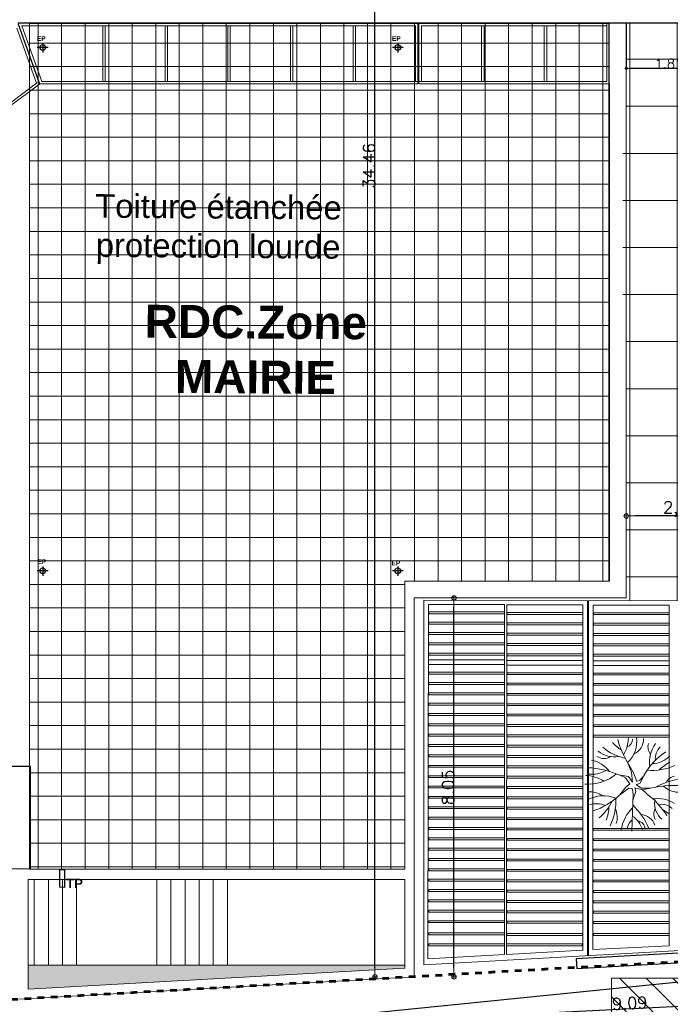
# Model space of a CAD drawing. Extents: x -155768 to 32626, y 53734 to 472609.
# Tile 14 of 33: x -92268 to -78440, y 115894 to 136812. Entities that reach past the tile are written whole.
import ezdxf

# ---------------------------------------------------------------- set-up
doc = ezdxf.new("R2010")
doc.units = 0
doc.header["$MEASUREMENT"] = 0
doc.linetypes.add('Traits', pattern=[282.222223, 141.111112, -141.111112])
for name, color, linetype in [('Bâti Existant', 7, 'Continuous'), ('Cotat 1_200', 7, 'Continuous'), ('Escalier', 7, 'Continuous'), ('Lignes2D', 7, 'Continuous'), ('Limites', 7, 'Continuous'), ('Mobiliers', 7, 'Continuous'), ('Murs Périphériques', 7, 'Continuous'), ('Sols Exter', 7, 'Continuous'), ('Texte 2D', 7, 'Continuous'), ('Toiture Terrasse', 253, 'Continuous')]:
    doc.layers.add(name, color=color, linetype=linetype)
doc.styles.get("Standard").update_dxf_attribs({"font": 'txt', "bigfont": 'BIGFONT.SHX'})
doc.styles.add('STYLE_GENERE_4', font='arialbd.ttf')
doc.dimstyles.new('STYLE_GENERE__2', dxfattribs={"dimtxt": 250, "dimasz": 190, "dimexe": 0.18, "dimexo": 0, "dimgap": 0.09, "dimtad": 1, "dimlfac": 0.001, "dimzin": 0, "dimdsep": 46, "dimtxsty": 'Standard', "dimblk": 'ARROWHEAD_7', "dimcen": 0.09, "dimclrd": 256, "dimclre": 256, "dimclrt": 256, "dimadec": 0, "dimazin": 0, "dimtfac": 1, "dimtmove": 0, "dimatfit": 3, "dimfxl": 1, "dimfxlon": 1, "dimtolj": 1, "dimtzin": 0, "dimlwe": -1, "dimarcsym": 0})
doc.dimstyles.new('STYLE_GENERE__5', dxfattribs={"dimtxt": 200, "dimasz": 95, "dimexe": 0.18, "dimexo": 0, "dimgap": 0.09, "dimtad": 1, "dimlfac": 0.001, "dimzin": 0, "dimdsep": 46, "dimtxsty": 'Standard', "dimblk": 'ARROWHEAD_7', "dimblk1": 'ARROWHEAD_7', "dimblk2": 'ARROWHEAD_7', "dimcen": 0.09, "dimclrd": 59, "dimclre": 59, "dimclrt": 59, "dimadec": 0, "dimazin": 0, "dimtfac": 1, "dimtdec": 4, "dimtmove": 0, "dimatfit": 3, "dimfxl": 1, "dimtolj": 1, "dimtzin": 0, "dimarcsym": 0})

# ---------------------------------------------------------------- blocks, each defined once
blk = doc.blocks.new('Arbre 1 plan 12_2', base_point=(-22621, 257556))
at = {"layer": 'Murs Périphériques', "color": 59, "linetype": 'Continuous', "lineweight": 20}
for p, q in [((-22889, 257949), (-22742, 257782)), ((-22742, 257782), (-22709, 257955)), ((-22704, 257751), (-22709, 257955)), ((-22742, 257782), (-22696, 257617)), ((-22631, 257648), (-22704, 257751)), ((-22604, 257728), (-22631, 257648)), ((-22604, 257728), (-22417, 257827)), ((-22562, 257662), (-22534, 257727)), ((-22427, 257822), (-22534, 257727)), ((-23618, 257556), (-22829, 257582)), ((-22959, 257578), (-22777, 257643)), ((-22829, 257582), (-22716, 257565)), ((-22777, 257643), (-22696, 257617)), ((-22716, 257565), (-22708, 257495)), ((-22682, 257426), (-22612, 257512)), ((-22612, 257512), (-22483, 257422)), ((-22461, 257488), (-22577, 257573)), ((-22577, 257573), (-22364, 257546)), ((-22380, 257594), (-22562, 257662)), ((-22157, 257466), (-22380, 257594)), ((-22364, 257546), (-22157, 257466)), ((-22708, 257495), (-22853, 257294)), ((-22682, 257426), (-22853, 257294)), ((-22483, 257422), (-22426, 257291)), ((-22461, 257488), (-22424, 257280))]:
    blk.add_line(p, q, dxfattribs=at)
for centre, radius, start, end in [((-25010, 258498), 2364, 346.7161, 1.3266), ((-24030, 258795), 1533, 331.2124, 350.7346), ((-23365, 258194), 316, 347.1957, 43.3477), ((-23597, 258107), 669, 351.1579, 32.3618), ((-22260, 258580), 536, 185.2654, 221.5605), ((-22713, 258523), 271, 298.3532, 347.7354), ((-21104, 257985), 1225, 156.5487, 184.7366), ((-23570, 259197), 1645, 319.4232, 329.5375), ((-21698, 257994), 485, 132.0902, 180.2088), ((-23037, 258469), 428, 220.0008, 278.2715), ((-24136, 256920), 1617, 39.5238, 58.397), ((-23744, 257898), 661, 28.1546, 41.1568), ((-23115, 259061), 1418, 299.4887, 326.4789), ((-22078, 258400), 346, 263.8884, 316.3772), ((-23614, 257717), 353, 5.1301, 69.1555), ((-23251, 258275), 251, 241.8841, 297.6783), ((-22159, 258650), 717, 262.7375, 304.0381), ((-21829, 258145), 246, 230.8712, 286.6076), ((-23738, 257277), 527, 33.295, 73.8856), ((-23575, 257657), 177, 7.5707, 91.3029), ((-24128, 256559), 1471, 43.6249, 66.9386), ((-21667, 257459), 344, 87.8257, 155.8994), ((-23719, 258142), 824, 278.9075, 316.2154), ((-23578, 257720), 255, 276.6792, 322.3138), ((-21721, 257073), 588, 80.9376, 138.0094), ((-21667, 257395), 175, 89.3291, 161.401), ((-21671, 256197), 1613, 137.1435, 160.431), ((-21260, 258892), 1685, 237.8257, 255.9641), ((-20992, 257648), 1105, 192.0748, 220.0251), ((-21609, 256694), 790, 91.2347, 119.8032), ((-21050, 257908), 1025, 214.1378, 227.952), ((-22961, 255962), 1256, 88.1165, 115.6551), ((-23328, 256813), 432, 64.9094, 107.666), ((-22512, 256162), 1081, 115.8159, 139.7067), ((-23608, 256952), 738, 332.8566, 21.0769), ((-21658, 256615), 965, 140.5443, 183.3886), ((-24190, 256522), 1922, 2.979, 23.2223), ((-22731, 256569), 637, 11.8922, 53.4363), ((-21813, 256962), 263, 147.6037, 213.9293), ((-21492, 257181), 548, 170.1996, 218.1175), ((-23061, 256197), 873, 92.0726, 111.7333), ((-23533, 256809), 498, 342.5461, 22.132), ((-23218, 256673), 434, 353.6845, 36.8802), ((-23199, 256542), 766, 2.5342, 33.2084), ((-21819, 256703), 592, 149.598, 186.6048)]:
    blk.add_arc(centre, radius, start, end, dxfattribs=at)
blk = doc.blocks.new('ARROWHEAD_7')
at = {"color": 0, "linetype": 'Continuous', "lineweight": 0}
for p, q in [((0, 0), (-1, 0)), ((-0.25, 0), (0.25, 0)), ((0, -0.25), (0, 0.25))]:
    blk.add_line(p, q, dxfattribs=at)
blk.add_circle((0, 0), 0.25, dxfattribs=at)
blk = doc.blocks.new('*D183', base_point=(-22621, 257556))
at = {"layer": 'Cotat 1_200', "lineweight": -2, "transparency": 16777216}
blk.add_line((-74946, 116010), (-83647, 115576), dxfattribs=at)
at = {"layer": 'Cotat 1_200', "transparency": 16777216}
for p, q in [((-74756, 116021), (-74756, 116020)), ((-83836, 115568), (-83836, 115566))]:
    blk.add_line(p, q, dxfattribs=at)
at = {"layer": 'Defpoints', "color": 0, "linetype": 'Continuous', "transparency": 16777216}
for p in [(-74804, 116974), (-83882, 116476), (-83836, 115567)]:
    blk.add_point(p, dxfattribs=at)
at = {"layer": 'Cotat 1_200', "linetype": 'Continuous', "lineweight": -2, "transparency": 16777216, "xscale": 190, "yscale": 190, "zscale": 190}
for p, rotation in [((-74756, 116020), 2.857561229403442), ((-83836, 115567), 182.8575612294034)]:
    blk.add_blockref('ARROWHEAD_7', p, dxfattribs=dict(at, rotation=rotation))
at = {"layer": 'Cotat 1_200', "linetype": 'Continuous', "transparency": 16777216, "insert": (-79303, 115918), "char_height": 250, "attachment_point": 5, "rotation": 2.8576}
blk.add_mtext('\\A1;9.09', dxfattribs=at)
blk = doc.blocks.new('*D184', base_point=(-22621, 257556))
at = {"layer": 'Cotat 1_200', "lineweight": -2, "transparency": 16777216}
blk.add_line((-84026, 115557), (-92025, 115158), dxfattribs=at)
at = {"layer": 'Cotat 1_200', "transparency": 16777216}
for p, q in [((-83836, 115568), (-83836, 115566)), ((-92215, 115149), (-92215, 115148))]:
    blk.add_line(p, q, dxfattribs=at)
at = {"layer": 'Defpoints', "color": 0, "linetype": 'Continuous', "transparency": 16777216}
for p in [(-83882, 116476), (-92257, 116008), (-92215, 115148)]:
    blk.add_point(p, dxfattribs=at)
at = {"layer": 'Cotat 1_200', "linetype": 'Continuous', "lineweight": -2, "transparency": 16777216, "xscale": 190, "yscale": 190, "zscale": 190}
for p, rotation in [((-83836, 115567), 2.857561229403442), ((-92215, 115148), 182.8575612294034)]:
    blk.add_blockref('ARROWHEAD_7', p, dxfattribs=dict(at, rotation=rotation))
at = {"layer": 'Cotat 1_200', "linetype": 'Continuous', "transparency": 16777216, "insert": (-88032, 115482), "char_height": 250, "attachment_point": 5, "rotation": 2.8576}
blk.add_mtext('\\A1;8.39', dxfattribs=at)
blk = doc.blocks.new('*D185', base_point=(-22621, 257556))
at = {"layer": 'Cotat 1_200', "lineweight": -2, "transparency": 16777216}
blk.add_line((-92404, 115139), (-116249, 113949), dxfattribs=at)
at = {"layer": 'Cotat 1_200', "transparency": 16777216}
for p, q in [((-92215, 115149), (-92215, 115148)), ((-116439, 113940), (-116438, 113939))]:
    blk.add_line(p, q, dxfattribs=at)
at = {"layer": 'Defpoints', "color": 0, "linetype": 'Continuous', "transparency": 16777216}
for p in [(-92257, 116008), (-116472, 114604), (-116438, 113939)]:
    blk.add_point(p, dxfattribs=at)
at = {"layer": 'Cotat 1_200', "linetype": 'Continuous', "lineweight": -2, "transparency": 16777216, "xscale": 190, "yscale": 190, "zscale": 190}
for p, rotation in [((-92215, 115148), 2.857561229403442), ((-116438, 113939), 182.8575612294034)]:
    blk.add_blockref('ARROWHEAD_7', p, dxfattribs=dict(at, rotation=rotation))
at = {"layer": 'Cotat 1_200', "linetype": 'Continuous', "transparency": 16777216, "insert": (-104333, 114669), "char_height": 250, "attachment_point": 5, "rotation": 2.8576}
blk.add_mtext('\\A1;24.25', dxfattribs=at)
blk = doc.blocks.new('*D191', base_point=(-22621, 257556))
at = {"layer": 'Cotat 1_200', "transparency": 16777216}
for p, q in [((-83037, 124527), (-83038, 124527)), ((-83039, 116476), (-83038, 116476))]:
    blk.add_line(p, q, dxfattribs=at)
at = {"layer": 'Cotat 1_200', "lineweight": -2, "transparency": 16777216}
blk.add_line((-83038, 116666), (-83038, 124337), dxfattribs=at)
at = {"layer": 'Defpoints', "color": 0, "linetype": 'Continuous', "transparency": 16777216}
for p in [(-83038, 124527), (-79377, 124527), (-83882, 116476)]:
    blk.add_point(p, dxfattribs=at)
at = {"layer": 'Cotat 1_200', "linetype": 'Continuous', "lineweight": -2, "transparency": 16777216, "xscale": 190, "yscale": 190, "zscale": 190}
for p, rotation in [((-83038, 124527), 90), ((-83038, 116476), 270)]:
    blk.add_blockref('ARROWHEAD_7', p, dxfattribs=dict(at, rotation=rotation))
at = {"layer": 'Cotat 1_200', "linetype": 'Continuous', "lineweight": 20, "transparency": 16777216, "insert": (-83163, 120502), "char_height": 250, "attachment_point": 5, "rotation": 90}
blk.add_mtext('\\A1;8.05', dxfattribs=at)
blk = doc.blocks.new('*D192', base_point=(-22621, 257556))
at = {"layer": 'Cotat 1_200', "color": 59, "linetype": 'Continuous', "lineweight": -2, "transparency": 16777216}
for p, q in [((-79377, 136741), (-79377, 135778)), ((-77562, 136730), (-77562, 135778)), ((-77657, 135778), (-79282, 135778))]:
    blk.add_line(p, q, dxfattribs=at)
at = {"layer": 'Defpoints', "color": 0, "linetype": 'Continuous', "transparency": 16777216}
for p in [(-79377, 136741), (-77562, 136730), (-79377, 135778)]:
    blk.add_point(p, dxfattribs=at)
at = {"layer": 'Cotat 1_200', "color": 59, "linetype": 'Continuous', "lineweight": -2, "transparency": 16777216, "xscale": 95, "yscale": 95, "zscale": 95, "rotation": 180}
blk.add_blockref('ARROWHEAD_7', (-79377, 135778), dxfattribs=at)
at = {"layer": 'Cotat 1_200', "color": 59, "linetype": 'Continuous', "lineweight": -2, "transparency": 16777216, "xscale": 95, "yscale": 95, "zscale": 95}
blk.add_blockref('ARROWHEAD_7', (-77562, 135778), dxfattribs=at)
at = {"layer": 'Cotat 1_200', "color": 59, "linetype": 'Continuous', "lineweight": 20, "transparency": 16777216, "insert": (-78470, 135878), "char_height": 200, "attachment_point": 5}
blk.add_mtext('\\A1;1.81', dxfattribs=at)
blk = doc.blocks.new('*D196', base_point=(-22621, 257556))
at = {"layer": 'Cotat 1_200', "transparency": 16777216}
for p, q in [((-79377, 126267), (-79377, 126268)), ((-77059, 126267), (-77059, 126268))]:
    blk.add_line(p, q, dxfattribs=at)
at = {"layer": 'Cotat 1_200', "lineweight": -2, "transparency": 16777216}
blk.add_line((-77249, 126268), (-79187, 126268), dxfattribs=at)
at = {"layer": 'Defpoints', "color": 0, "linetype": 'Continuous', "transparency": 16777216}
for p in [(-79377, 126268), (-77059, 125060), (-79377, 124527)]:
    blk.add_point(p, dxfattribs=at)
at = {"layer": 'Cotat 1_200', "linetype": 'Continuous', "lineweight": -2, "transparency": 16777216, "xscale": 190, "yscale": 190, "zscale": 190, "rotation": 180}
blk.add_blockref('ARROWHEAD_7', (-79377, 126268), dxfattribs=at)
at = {"layer": 'Cotat 1_200', "linetype": 'Continuous', "lineweight": -2, "transparency": 16777216, "xscale": 190, "yscale": 190, "zscale": 190}
blk.add_blockref('ARROWHEAD_7', (-77059, 126268), dxfattribs=at)
at = {"layer": 'Cotat 1_200', "linetype": 'Continuous', "transparency": 16777216, "insert": (-78218, 126414), "char_height": 250, "attachment_point": 5}
blk.add_mtext('\\A1;\\A1;2,30', dxfattribs=at)
blk = doc.blocks.new('*D205', base_point=(-22621, 257556))
at = {"layer": 'Cotat 1_200', "transparency": 16777216}
for p, q in [((-84716, 150933), (-84717, 150933)), ((-84716, 116476), (-84717, 116476))]:
    blk.add_line(p, q, dxfattribs=at)
at = {"layer": 'Cotat 1_200', "lineweight": -2, "transparency": 16777216}
blk.add_line((-84717, 116666), (-84717, 150743), dxfattribs=at)
at = {"layer": 'Defpoints', "color": 0, "linetype": 'Continuous', "transparency": 16777216}
for p in [(-84717, 150933), (-77569, 150933), (-83882, 116476)]:
    blk.add_point(p, dxfattribs=at)
at = {"layer": 'Cotat 1_200', "linetype": 'Continuous', "lineweight": -2, "transparency": 16777216, "xscale": 190, "yscale": 190, "zscale": 190}
for p, rotation in [((-84717, 150933), 90), ((-84717, 116476), 270)]:
    blk.add_blockref('ARROWHEAD_7', p, dxfattribs=dict(at, rotation=rotation))
at = {"layer": 'Cotat 1_200', "linetype": 'Continuous', "lineweight": 20, "transparency": 16777216, "insert": (-84842, 133705), "char_height": 250, "attachment_point": 5, "rotation": 90}
blk.add_mtext('\\A1;34.46', dxfattribs=at)

msp = doc.modelspace()

# ---------------------------------------------------------------- hatches: boundary and pattern name
at = {"layer": 'Bâti Existant', "linetype": 'Continuous', "lineweight": 20}
h = msp.add_hatch(dxfattribs=at)
h.set_pattern_fill('HACH_LARGE', color=59, angle=90, style=0, pattern_type=2)
h.set_pattern_definition([(135, (-376876.7, 138313.6), (-282.8427, -282.8427), [])])
h.paths.add_polyline_path([(-79692.122, 114263.566), (-79692.122, 116446.367), (-73997.859, 116446.367), (-73997.859, 114263.566)], flags=0)
at = {"layer": 'Mobiliers', "linetype": 'Continuous', "lineweight": 9}
h = msp.add_hatch(dxfattribs=at)
h.set_pattern_fill('GRILLE_100_100', color=8, angle=90, style=0, pattern_type=2)
h.set_pattern_definition([(90, (-78297.6, 125971.3), (-1000, 6e-14), []), (180, (-78297.6, 125971.3), (-6e-14, -1000), [])])
h.paths.add_polyline_path([(-79382.312, 124472.42), (-73285.24, 124456.32), (-73285.24, 125048.673), (-77862.176, 125055.59), (-77862.176, 136725.961), (-79382.389, 136725.961), (-79385.41, 134561.827), (-79452.341, 134561.822), (-79452.341, 130096.068), (-79382.312, 130096.068)], flags=0)
msp.add_hatch(color=81, dxfattribs=at).paths.add_polyline_path([(-92089.574, 116728.376), (-92089.574, 116217.252), (-84081.746, 116661.341), (-84081.746, 116728.376)], flags=0)
at = {"layer": 'Sols Exter', "linetype": 'Continuous', "lineweight": 15}
h = msp.add_hatch(dxfattribs=at)
h.set_pattern_fill('DALLAGE_50_CM', color=250, angle=90, style=0, pattern_type=2)
h.set_pattern_definition([(90, (-376876.7, 138313.6), (-500, 3e-14), []), (180, (-376876.7, 138313.6), (-3e-14, -500), [])])
h.paths.add_polyline_path([(-92058.513, 118767.838), (-84080.684, 118767.838), (-84080.684, 124885.311), (-79745.749, 124885.311), (-79745.749, 136730.191), (-92058.513, 136730.191)])

# ---------------------------------------------------------------- linework, layer by layer
at = {"linetype": 'Continuous', "flags": 128}
msp.add_lwpolyline([(-135812.121, 107488.315), (-120440.825, 112112.345), (-69762.41, 117225.204)], dxfattribs=at)
at = {"layer": 'Bâti Existant', "color": 59, "linetype": 'Continuous', "lineweight": 20}
for p, q in [((-79692.122, 114263.566), (-79692.122, 116446.367)), ((-79692.122, 116446.367), (-73997.859, 116446.367))]:
    msp.add_line(p, q, dxfattribs=at)
at = {"layer": 'Escalier', "color": 59, "linetype": 'Continuous', "lineweight": 20}
for p, q in [((-91909.955, 135463.744), (-92326.46, 136632.194)), ((-91850.275, 135444.948), (-92302.435, 136713.422)), ((-91839.519, 135450.132), (-92299.489, 136740.518)), ((-91796.822, 135500.132), (-92223.723, 136680.132)), ((-92223.723, 136680.132), (-83851.209, 136680.132)), ((-83781.298, 136722.693), (-83781.298, 135452.384)), ((-83726.453, 136680.191), (-83726.453, 135500.191)), ((-83725.653, 136680.191), (-79791.319, 136680.191)), ((-82451.319, 136680.258), (-82451.319, 135498.331)), ((-82396.475, 136680.258), (-82396.475, 135500.258)), ((-81121.319, 136680.258), (-81121.319, 135498.331)), ((-81066.475, 136680.258), (-81066.475, 135500.258)), ((-79791.319, 136730.191), (-79791.319, 135500.191)), ((-79736.475, 136740.518), (-79736.475, 135450.191)), ((-91839.519, 135450.132), (-83803.088, 135450.132)), ((-91796.822, 135500.132), (-83803.088, 135500.132)), ((-83781.298, 135500.19), (-79791.319, 135500.258)), ((-83781.059, 135450.191), (-79732.312, 135450.191))]:
    msp.add_line(p, q, dxfattribs=at)
at = {"layer": 'Lignes2D', "color": 59, "linetype": 'Continuous', "lineweight": 20}
for p, q in [((-90503.088, 135500.132), (-90503.088, 136680.132)), ((-90453.088, 135500.132), (-90453.088, 136680.132)), ((-89173.088, 135500.132), (-89173.088, 136680.132)), ((-89123.088, 135500.132), (-89123.088, 136680.132)), ((-87843.088, 135500.132), (-87843.088, 136680.132)), ((-87793.088, 135500.132), (-87793.088, 136680.132)), ((-86513.088, 135500.132), (-86513.088, 136680.132)), ((-86463.088, 135500.132), (-86463.088, 136680.132)), ((-85183.088, 135500.132), (-85183.088, 136680.132)), ((-85133.088, 135500.132), (-85133.088, 136680.132)), ((-83853.088, 135500.132), (-83853.088, 136680.132)), ((-83803.088, 135450.132), (-83803.088, 136728.002)), ((-79377.039, 124527.177), (-79377.039, 136740.518)), ((-79730.819, 124885.311), (-79730.819, 135450.191)), ((-84080.684, 118767.838), (-84080.684, 124885.311)), ((-84080.684, 124885.311), (-79730.819, 124885.311)), ((-83881.746, 116475.933), (-83881.746, 124527.177)), ((-83881.746, 124527.177), (-79377.039, 124527.177)), ((-108424.602, 118768.442), (-92058.513, 118768.442)), ((-92058.513, 118767.838), (-84080.684, 118767.838)), ((-92089.574, 116218.916), (-92089.574, 118548.442)), ((-92089.574, 118548.442), (-84081.746, 118548.442)), ((-91957.174, 116726.769), (-91957.174, 118548.442)), ((-91657.174, 116726.769), (-91657.174, 118548.442)), ((-91357.174, 116726.769), (-91357.174, 118548.442)), ((-91057.174, 116726.769), (-91057.174, 118548.442)), ((-89353.508, 116726.769), (-89353.508, 118548.442)), ((-89053.508, 116726.769), (-89053.508, 118548.442)), ((-88753.508, 116726.769), (-88753.508, 118548.442)), ((-88453.508, 116726.769), (-88453.508, 118548.442)), ((-88153.508, 116726.769), (-88153.508, 118548.442)), ((-87853.508, 116726.769), (-87853.508, 118548.442)), ((-84081.746, 116661.341), (-84081.746, 118548.442)), ((-92089.574, 116728.376), (-84081.746, 116728.376)), ((-92089.574, 116217.252), (-84081.746, 116661.341)), ((-83881.746, 116475.933), (-92287.433, 116005.776))]:
    msp.add_line(p, q, dxfattribs=at)
at = {"layer": 'Limites', "color": 32, "linetype": 'Traits', "lineweight": 60, "flags": 128}
msp.add_lwpolyline([(-69764.222, 117225.991), (-76051.384, 116911.289), (-80727.272, 116661.777), (-98688.851, 115642.376), (-109096.29, 115040.556), (-116471.669, 114603.965)], dxfattribs=at)
at = {"layer": 'Murs Périphériques', "linetype": 'Continuous'}
for p, q in [((-77565.923, 136740.518), (-92299.489, 136740.518)), ((-92039.286, 120948.431), (-108425.164, 120948.431)), ((-92039.286, 118770.033), (-92039.286, 120948.431))]:
    msp.add_line(p, q, dxfattribs=at)
at = {"layer": 'Murs Périphériques', "color": 59, "linetype": 'Continuous', "lineweight": 20}
for p, q in [((-91850.275, 135444.948), (-100086.206, 129281.687)), ((-91909.955, 135463.744), (-100073.505, 129347.823)), ((-83681.672, 124479.22), (-73200.539, 124456.32)), ((-83679.799, 116733.668), (-83681.672, 124479.22)), ((-80200.511, 116926.994), (-80202.394, 124467.618)), ((-80179.784, 116926.994), (-80181.667, 124467.618)), ((-83579.307, 124389.54), (-83590.892, 116862.895)), ((-81966.746, 124389.54), (-83579.307, 124389.54)), ((-81964.228, 116952.474), (-81966.746, 124389.54)), ((-81914.366, 124377.843), (-81920.073, 116954.911)), ((-80301.804, 124377.843), (-81914.366, 124377.843)), ((-80299.319, 117036.7), (-80301.804, 124377.843)), ((-80079.307, 124371.249), (-80090.022, 117055.996)), ((-78466.746, 124371.249), (-80079.307, 124371.249)), ((-78464.297, 117139.02), (-78466.746, 124371.249)), ((-83575.318, 124190.152), (-83575.318, 124230.152)), ((-83575.318, 124230.152), (-81966.746, 124230.152)), ((-81966.746, 124190.152), (-83575.318, 124190.152)), ((-81966.746, 124230.152), (-81966.746, 124190.152)), ((-81910.377, 124178.455), (-81910.377, 124218.455)), ((-81910.377, 124218.455), (-80301.804, 124218.455)), ((-80301.804, 124178.455), (-81910.377, 124178.455)), ((-80301.804, 124218.455), (-80301.804, 124178.455)), ((-80075.318, 124171.861), (-80075.318, 124211.861)), ((-80075.318, 124211.861), (-78466.746, 124211.861)), ((-78466.746, 124171.861), (-80075.318, 124171.861)), ((-78466.746, 124211.861), (-78466.746, 124171.861)), ((-83575.318, 123970.152), (-83575.318, 124010.152)), ((-83575.318, 124010.152), (-81966.746, 124010.152)), ((-81966.746, 123970.152), (-83575.318, 123970.152)), ((-81966.746, 124010.152), (-81966.746, 123970.152)), ((-81910.377, 123958.455), (-81910.377, 123998.455)), ((-81910.377, 123998.455), (-80301.804, 123998.455)), ((-80301.804, 123958.455), (-81910.377, 123958.455)), ((-80301.804, 123998.455), (-80301.804, 123958.455)), ((-80075.318, 123951.861), (-80075.318, 123991.861)), ((-80075.318, 123991.861), (-78466.746, 123991.861)), ((-78466.746, 123951.861), (-80075.318, 123951.861)), ((-78466.746, 123991.861), (-78466.746, 123951.861)), ((-83575.318, 123750.152), (-83575.318, 123790.152)), ((-83575.318, 123790.152), (-81966.746, 123790.152)), ((-81966.746, 123750.152), (-83575.318, 123750.152)), ((-81966.746, 123790.152), (-81966.746, 123750.152)), ((-81910.377, 123738.455), (-81910.377, 123778.455)), ((-81910.377, 123778.455), (-80301.804, 123778.455)), ((-80301.804, 123738.455), (-81910.377, 123738.455)), ((-80301.804, 123778.455), (-80301.804, 123738.455)), ((-80075.318, 123731.861), (-80075.318, 123771.861)), ((-80075.318, 123771.861), (-78466.746, 123771.861)), ((-78466.746, 123731.861), (-80075.318, 123731.861)), ((-78466.746, 123771.861), (-78466.746, 123731.861)), ((-83575.318, 123530.152), (-83575.318, 123570.152)), ((-83575.318, 123570.152), (-81966.746, 123570.152)), ((-81966.746, 123530.152), (-83575.318, 123530.152)), ((-81966.746, 123570.152), (-81966.746, 123530.152)), ((-81910.377, 123518.455), (-81910.377, 123558.455)), ((-81910.377, 123558.455), (-80301.804, 123558.455)), ((-80301.804, 123518.455), (-81910.377, 123518.455)), ((-80301.804, 123558.455), (-80301.804, 123518.455)), ((-80075.318, 123511.861), (-80075.318, 123551.861)), ((-80075.318, 123551.861), (-78466.746, 123551.861)), ((-78466.746, 123511.861), (-80075.318, 123511.861)), ((-78466.746, 123551.861), (-78466.746, 123511.861)), ((-83579.401, 123109.734), (-83579.401, 123210.823)), ((-83579.401, 123210.823), (-81964.401, 123210.823)), ((-83575.318, 123310.152), (-83575.318, 123350.152)), ((-83575.318, 123350.152), (-81966.746, 123350.152)), ((-81966.746, 123310.152), (-83575.318, 123310.152)), ((-81966.746, 123350.152), (-81966.746, 123310.152)), ((-81964.401, 123210.823), (-81964.401, 123109.734)), ((-81910.377, 123298.455), (-81910.377, 123338.455)), ((-81910.377, 123338.455), (-80301.804, 123338.455)), ((-80301.804, 123298.455), (-81910.377, 123298.455)), ((-80301.804, 123338.455), (-80301.804, 123298.455)), ((-80075.318, 123291.861), (-80075.318, 123331.861)), ((-80075.318, 123331.861), (-78466.746, 123331.861)), ((-78466.746, 123291.861), (-80075.318, 123291.861)), ((-78466.746, 123331.861), (-78466.746, 123291.861)), ((-81964.401, 123109.734), (-83579.401, 123109.734)), ((-81914.46, 123098.037), (-81914.46, 123199.126)), ((-81914.46, 123199.126), (-80299.46, 123199.126)), ((-80299.46, 123098.037), (-81914.46, 123098.037)), ((-80299.46, 123199.126), (-80299.46, 123098.037)), ((-80079.401, 123091.443), (-80079.401, 123192.532)), ((-80079.401, 123192.532), (-78464.401, 123192.532)), ((-78464.401, 123091.443), (-80079.401, 123091.443)), ((-78464.401, 123192.532), (-78464.401, 123091.443)), ((-83575.318, 122910.482), (-83575.318, 122950.482)), ((-83575.318, 122950.482), (-81966.746, 122950.482)), ((-81966.746, 122910.482), (-83575.318, 122910.482)), ((-81966.746, 122950.482), (-81966.746, 122910.482)), ((-81910.377, 122898.784), (-81910.377, 122938.784)), ((-81910.377, 122938.784), (-80301.804, 122938.784)), ((-80301.804, 122898.784), (-81910.377, 122898.784)), ((-80301.804, 122938.784), (-80301.804, 122898.784)), ((-80075.318, 122892.19), (-80075.318, 122932.19)), ((-80075.318, 122932.19), (-78466.746, 122932.19)), ((-78466.746, 122892.19), (-80075.318, 122892.19)), ((-78466.746, 122932.19), (-78466.746, 122892.19)), ((-83575.318, 122690.482), (-83575.318, 122730.482)), ((-83575.318, 122730.482), (-81966.746, 122730.482)), ((-81966.746, 122690.482), (-83575.318, 122690.482)), ((-81966.746, 122730.482), (-81966.746, 122690.482)), ((-81910.377, 122678.784), (-81910.377, 122718.784)), ((-81910.377, 122718.784), (-80301.804, 122718.784)), ((-80301.804, 122678.784), (-81910.377, 122678.784)), ((-80301.804, 122718.784), (-80301.804, 122678.784)), ((-80075.318, 122672.19), (-80075.318, 122712.19)), ((-80075.318, 122712.19), (-78466.746, 122712.19)), ((-78466.746, 122672.19), (-80075.318, 122672.19)), ((-78466.746, 122712.19), (-78466.746, 122672.19)), ((-83575.318, 122470.482), (-83575.318, 122510.482)), ((-83575.318, 122510.482), (-81966.746, 122510.482)), ((-81966.746, 122470.482), (-83575.318, 122470.482)), ((-81966.746, 122510.482), (-81966.746, 122470.482)), ((-81910.377, 122458.784), (-81910.377, 122498.784)), ((-81910.377, 122498.784), (-80301.804, 122498.784)), ((-80301.804, 122458.784), (-81910.377, 122458.784)), ((-80301.804, 122498.784), (-80301.804, 122458.784)), ((-80075.318, 122452.19), (-80075.318, 122492.19)), ((-80075.318, 122492.19), (-78466.746, 122492.19)), ((-78466.746, 122452.19), (-80075.318, 122452.19)), ((-78466.746, 122492.19), (-78466.746, 122452.19)), ((-83575.318, 122250.482), (-83575.318, 122290.482)), ((-83575.318, 122290.482), (-81966.746, 122290.482)), ((-81966.746, 122250.482), (-83575.318, 122250.482)), ((-81966.746, 122290.482), (-81966.746, 122250.482)), ((-81910.377, 122238.784), (-81910.377, 122278.784)), ((-81910.377, 122278.784), (-80301.804, 122278.784)), ((-80301.804, 122238.784), (-81910.377, 122238.784)), ((-80301.804, 122278.784), (-80301.804, 122238.784)), ((-80075.318, 122232.19), (-80075.318, 122272.19)), ((-80075.318, 122272.19), (-78466.746, 122272.19)), ((-78466.746, 122232.19), (-80075.318, 122232.19)), ((-78466.746, 122272.19), (-78466.746, 122232.19)), ((-83575.318, 122030.482), (-83575.318, 122070.482)), ((-83575.318, 122070.482), (-81966.746, 122070.482)), ((-81966.746, 122030.482), (-83575.318, 122030.482)), ((-81966.746, 122070.482), (-81966.746, 122030.482)), ((-81910.377, 122018.784), (-81910.377, 122058.784)), ((-81910.377, 122058.784), (-80301.804, 122058.784)), ((-80301.804, 122018.784), (-81910.377, 122018.784)), ((-80301.804, 122058.784), (-80301.804, 122018.784)), ((-80075.318, 122012.19), (-80075.318, 122052.19)), ((-80075.318, 122052.19), (-78466.746, 122052.19)), ((-78466.746, 122012.19), (-80075.318, 122012.19)), ((-78466.746, 122052.19), (-78466.746, 122012.19)), ((-83575.318, 121810.482), (-83575.318, 121850.482)), ((-83575.318, 121850.482), (-81966.746, 121850.482)), ((-81966.746, 121810.482), (-83575.318, 121810.482)), ((-81966.746, 121850.482), (-81966.746, 121810.482)), ((-81910.377, 121798.784), (-81910.377, 121838.784)), ((-81910.377, 121838.784), (-80301.804, 121838.784)), ((-80301.804, 121798.784), (-81910.377, 121798.784)), ((-80301.804, 121838.784), (-80301.804, 121798.784)), ((-80075.318, 121792.19), (-80075.318, 121832.19)), ((-80075.318, 121832.19), (-78466.746, 121832.19)), ((-78466.746, 121792.19), (-80075.318, 121792.19)), ((-78466.746, 121832.19), (-78466.746, 121792.19)), ((-83575.318, 121590.482), (-83575.318, 121630.482)), ((-83575.318, 121630.482), (-81966.746, 121630.482)), ((-81966.746, 121590.482), (-83575.318, 121590.482)), ((-81966.746, 121630.482), (-81966.746, 121590.482)), ((-81910.377, 121578.784), (-81910.377, 121618.784)), ((-81910.377, 121618.784), (-80301.804, 121618.784)), ((-80301.804, 121578.784), (-81910.377, 121578.784)), ((-80301.804, 121618.784), (-80301.804, 121578.784)), ((-80075.318, 121572.19), (-80075.318, 121612.19)), ((-80075.318, 121612.19), (-78466.746, 121612.19)), ((-78466.746, 121572.19), (-80075.318, 121572.19)), ((-78466.746, 121612.19), (-78466.746, 121572.19)), ((-83575.318, 121370.482), (-83575.318, 121410.482)), ((-83575.318, 121410.482), (-81966.746, 121410.482)), ((-81966.746, 121370.482), (-83575.318, 121370.482)), ((-81966.746, 121410.482), (-81966.746, 121370.482)), ((-81910.377, 121358.784), (-81910.377, 121398.784)), ((-81910.377, 121398.784), (-80301.804, 121398.784)), ((-80301.804, 121358.784), (-81910.377, 121358.784)), ((-80301.804, 121398.784), (-80301.804, 121358.784)), ((-83575.318, 121150.482), (-83575.318, 121190.482)), ((-83575.318, 121190.482), (-81966.746, 121190.482)), ((-81966.746, 121150.482), (-83575.318, 121150.482)), ((-81966.746, 121190.482), (-81966.746, 121150.482)), ((-81910.377, 121138.784), (-81910.377, 121178.784)), ((-81910.377, 121178.784), (-80301.804, 121178.784)), ((-80301.804, 121138.784), (-81910.377, 121138.784)), ((-80301.804, 121178.784), (-80301.804, 121138.784)), ((-83575.318, 120930.482), (-83575.318, 120970.482)), ((-83575.318, 120970.482), (-81966.746, 120970.482)), ((-81966.746, 120930.482), (-83575.318, 120930.482)), ((-81966.746, 120970.482), (-81966.746, 120930.482)), ((-81910.377, 120918.784), (-81910.377, 120958.784)), ((-81910.377, 120958.784), (-80301.804, 120958.784)), ((-80301.804, 120918.784), (-81910.377, 120918.784)), ((-80301.804, 120958.784), (-80301.804, 120918.784)), ((-83575.318, 120710.482), (-83575.318, 120750.482)), ((-83575.318, 120750.482), (-81966.746, 120750.482)), ((-81966.746, 120710.482), (-83575.318, 120710.482)), ((-81966.746, 120750.482), (-81966.746, 120710.482)), ((-81910.377, 120698.784), (-81910.377, 120738.784)), ((-81910.377, 120738.784), (-80301.804, 120738.784)), ((-80301.804, 120698.784), (-81910.377, 120698.784)), ((-80301.804, 120738.784), (-80301.804, 120698.784)), ((-83575.318, 120490.482), (-83575.318, 120530.482)), ((-83575.318, 120530.482), (-81966.746, 120530.482)), ((-81966.746, 120490.482), (-83575.318, 120490.482)), ((-81966.746, 120530.482), (-81966.746, 120490.482)), ((-81910.377, 120478.784), (-81910.377, 120518.784)), ((-81910.377, 120518.784), (-80301.804, 120518.784)), ((-80301.804, 120518.784), (-80301.804, 120478.784)), ((-83575.318, 120270.482), (-83575.318, 120310.482)), ((-83575.318, 120310.482), (-81966.746, 120310.482)), ((-81966.746, 120310.482), (-81966.746, 120270.482)), ((-80301.804, 120478.784), (-81910.377, 120478.784)), ((-81910.377, 120258.784), (-81910.377, 120298.784)), ((-81910.377, 120298.784), (-80301.804, 120298.784)), ((-80301.804, 120298.784), (-80301.804, 120258.784)), ((-81966.746, 120270.482), (-83575.318, 120270.482)), ((-83575.318, 120050.482), (-83575.318, 120090.482)), ((-83575.318, 120090.482), (-81966.746, 120090.482)), ((-81966.746, 120090.482), (-81966.746, 120050.482)), ((-80301.804, 120258.784), (-81910.377, 120258.784)), ((-81910.377, 120038.784), (-81910.377, 120078.784)), ((-81910.377, 120078.784), (-80301.804, 120078.784)), ((-80301.804, 120078.784), (-80301.804, 120038.784)), ((-81966.746, 120050.482), (-83575.318, 120050.482)), ((-83575.318, 119830.482), (-83575.318, 119870.482)), ((-83575.318, 119870.482), (-81966.746, 119870.482)), ((-81966.746, 119870.482), (-81966.746, 119830.482)), ((-80301.804, 120038.784), (-81910.377, 120038.784)), ((-81966.746, 119830.482), (-83575.318, 119830.482)), ((-83575.318, 119610.482), (-83575.318, 119650.482)), ((-83575.318, 119650.482), (-81966.746, 119650.482)), ((-81966.746, 119650.482), (-81966.746, 119610.482)), ((-81910.377, 119818.784), (-81910.377, 119858.784)), ((-81910.377, 119858.784), (-80301.804, 119858.784)), ((-80301.804, 119818.784), (-81910.377, 119818.784)), ((-80301.804, 119858.784), (-80301.804, 119818.784)), ((-81966.746, 119610.482), (-83575.318, 119610.482)), ((-81910.377, 119598.784), (-81910.377, 119638.784)), ((-81910.377, 119638.784), (-80301.804, 119638.784)), ((-80301.804, 119598.784), (-81910.377, 119598.784)), ((-80301.804, 119638.784), (-80301.804, 119598.784)), ((-80075.318, 119592.19), (-80075.318, 119632.19)), ((-80075.318, 119632.19), (-78466.746, 119632.19)), ((-78466.746, 119592.19), (-80075.318, 119592.19)), ((-78466.746, 119632.19), (-78466.746, 119592.19)), ((-83575.318, 119390.482), (-83575.318, 119430.482)), ((-83575.318, 119430.482), (-81966.746, 119430.482)), ((-81966.746, 119390.482), (-83575.318, 119390.482)), ((-81966.746, 119430.482), (-81966.746, 119390.482)), ((-81910.377, 119378.784), (-81910.377, 119418.784)), ((-81910.377, 119418.784), (-80301.804, 119418.784)), ((-80301.804, 119378.784), (-81910.377, 119378.784)), ((-80301.804, 119418.784), (-80301.804, 119378.784)), ((-80075.318, 119372.19), (-80075.318, 119412.19)), ((-80075.318, 119412.19), (-78466.746, 119412.19)), ((-78466.746, 119372.19), (-80075.318, 119372.19)), ((-78466.746, 119412.19), (-78466.746, 119372.19)), ((-83575.318, 119170.482), (-83575.318, 119210.482)), ((-83575.318, 119210.482), (-81966.746, 119210.482)), ((-81966.746, 119170.482), (-83575.318, 119170.482)), ((-81966.746, 119210.482), (-81966.746, 119170.482)), ((-81910.377, 119158.784), (-81910.377, 119198.784)), ((-81910.377, 119198.784), (-80301.804, 119198.784)), ((-80301.804, 119158.784), (-81910.377, 119158.784)), ((-80301.804, 119198.784), (-80301.804, 119158.784)), ((-80075.318, 119152.19), (-80075.318, 119192.19)), ((-80075.318, 119192.19), (-78466.746, 119192.19)), ((-78466.746, 119152.19), (-80075.318, 119152.19)), ((-78466.746, 119192.19), (-78466.746, 119152.19)), ((-83575.318, 118950.482), (-83575.318, 118990.482)), ((-83575.318, 118990.482), (-81966.746, 118990.482)), ((-81966.746, 118950.482), (-83575.318, 118950.482)), ((-81966.746, 118990.482), (-81966.746, 118950.482)), ((-81910.377, 118938.784), (-81910.377, 118978.784)), ((-81910.377, 118978.784), (-80301.804, 118978.784)), ((-80301.804, 118938.784), (-81910.377, 118938.784)), ((-80301.804, 118978.784), (-80301.804, 118938.784)), ((-80075.318, 118932.19), (-80075.318, 118972.19)), ((-80075.318, 118972.19), (-78466.746, 118972.19)), ((-78466.746, 118932.19), (-80075.318, 118932.19)), ((-78466.746, 118972.19), (-78466.746, 118932.19)), ((-83575.318, 118730.482), (-83575.318, 118770.482)), ((-83575.318, 118770.482), (-81966.746, 118770.482)), ((-81966.746, 118730.482), (-83575.318, 118730.482)), ((-81966.746, 118770.482), (-81966.746, 118730.482)), ((-81910.377, 118718.784), (-81910.377, 118758.784)), ((-81910.377, 118758.784), (-80301.804, 118758.784)), ((-80301.804, 118718.784), (-81910.377, 118718.784)), ((-80301.804, 118758.784), (-80301.804, 118718.784)), ((-80075.318, 118712.19), (-80075.318, 118752.19)), ((-80075.318, 118752.19), (-78466.746, 118752.19)), ((-78466.746, 118712.19), (-80075.318, 118712.19)), ((-78466.746, 118752.19), (-78466.746, 118712.19)), ((-83575.318, 118510.482), (-83575.318, 118550.482)), ((-83575.318, 118550.482), (-81966.746, 118550.482)), ((-81966.746, 118510.482), (-83575.318, 118510.482)), ((-81966.746, 118550.482), (-81966.746, 118510.482)), ((-81910.377, 118498.784), (-81910.377, 118538.784)), ((-81910.377, 118538.784), (-80301.804, 118538.784)), ((-80301.804, 118498.784), (-81910.377, 118498.784)), ((-80301.804, 118538.784), (-80301.804, 118498.784)), ((-80075.318, 118492.19), (-80075.318, 118532.19)), ((-80075.318, 118532.19), (-78466.746, 118532.19)), ((-78466.746, 118492.19), (-80075.318, 118492.19)), ((-78466.746, 118532.19), (-78466.746, 118492.19)), ((-83575.318, 118290.482), (-83575.318, 118330.482)), ((-83575.318, 118330.482), (-81966.746, 118330.482)), ((-81966.746, 118290.482), (-83575.318, 118290.482)), ((-81966.746, 118330.482), (-81966.746, 118290.482)), ((-81910.377, 118278.784), (-81910.377, 118318.784)), ((-81910.377, 118318.784), (-80301.804, 118318.784)), ((-80301.804, 118278.784), (-81910.377, 118278.784)), ((-80301.804, 118318.784), (-80301.804, 118278.784)), ((-80075.318, 118272.19), (-80075.318, 118312.19)), ((-80075.318, 118312.19), (-78466.746, 118312.19)), ((-78466.746, 118272.19), (-80075.318, 118272.19)), ((-78466.746, 118312.19), (-78466.746, 118272.19)), ((-83575.318, 118070.482), (-83575.318, 118110.482)), ((-83575.318, 118110.482), (-81966.746, 118110.482)), ((-81966.746, 118070.482), (-83575.318, 118070.482)), ((-81966.746, 118110.482), (-81966.746, 118070.482)), ((-81910.377, 118058.784), (-81910.377, 118098.784)), ((-81910.377, 118098.784), (-80301.804, 118098.784)), ((-80301.804, 118058.784), (-81910.377, 118058.784)), ((-80301.804, 118098.784), (-80301.804, 118058.784)), ((-80075.318, 118052.19), (-80075.318, 118092.19)), ((-80075.318, 118092.19), (-78466.746, 118092.19)), ((-78466.746, 118052.19), (-80075.318, 118052.19)), ((-78466.746, 118092.19), (-78466.746, 118052.19)), ((-83575.318, 117850.482), (-83575.318, 117890.482)), ((-83575.318, 117890.482), (-81966.746, 117890.482)), ((-81966.746, 117850.482), (-83575.318, 117850.482)), ((-81966.746, 117890.482), (-81966.746, 117850.482)), ((-81910.377, 117838.784), (-81910.377, 117878.784)), ((-81910.377, 117878.784), (-80301.804, 117878.784)), ((-80301.804, 117838.784), (-81910.377, 117838.784)), ((-80301.804, 117878.784), (-80301.804, 117838.784)), ((-80075.318, 117832.19), (-80075.318, 117872.19)), ((-80075.318, 117872.19), (-78466.746, 117872.19)), ((-78466.746, 117832.19), (-80075.318, 117832.19)), ((-78466.746, 117872.19), (-78466.746, 117832.19)), ((-83575.318, 117630.482), (-83575.318, 117670.482)), ((-83575.318, 117670.482), (-81966.746, 117670.482)), ((-81966.746, 117630.482), (-83575.318, 117630.482)), ((-81966.746, 117670.482), (-81966.746, 117630.482)), ((-81910.377, 117618.784), (-81910.377, 117658.784)), ((-81910.377, 117658.784), (-80301.804, 117658.784)), ((-80301.804, 117618.784), (-81910.377, 117618.784)), ((-80301.804, 117658.784), (-80301.804, 117618.784)), ((-80075.318, 117612.19), (-80075.318, 117652.19)), ((-80075.318, 117652.19), (-78466.746, 117652.19)), ((-78466.746, 117612.19), (-80075.318, 117612.19)), ((-78466.746, 117652.19), (-78466.746, 117612.19)), ((-83575.318, 117369.376), (-83575.318, 117409.376)), ((-83575.318, 117409.376), (-81966.746, 117409.376)), ((-81966.746, 117369.376), (-83575.318, 117369.376)), ((-81966.746, 117409.376), (-81966.746, 117369.376)), ((-81916.746, 117356.069), (-81916.746, 117396.069)), ((-81916.746, 117396.069), (-80308.173, 117396.069)), ((-80308.173, 117356.069), (-81916.746, 117356.069)), ((-80308.173, 117396.069), (-80308.173, 117356.069)), ((-80075.318, 117356.109), (-80075.318, 117396.109)), ((-80075.318, 117396.109), (-78466.746, 117396.109)), ((-78466.746, 117356.109), (-80075.318, 117356.109)), ((-78466.746, 117396.109), (-78466.746, 117356.109)), ((-73200.539, 117312.338), (-83679.799, 116733.668)), ((-83575.318, 117136.085), (-83575.318, 117176.085)), ((-83575.318, 117176.085), (-81966.746, 117176.085)), ((-81966.746, 117176.085), (-81966.746, 117136.085)), ((-81919.38, 117136.085), (-81919.38, 117176.085)), ((-81919.38, 117176.085), (-80310.807, 117176.085)), ((-80310.807, 117176.085), (-80310.807, 117136.085)), ((-83590.893, 116861.772), (-81966.746, 116952.333)), ((-81966.746, 117136.085), (-83575.318, 117136.085)), ((-80310.807, 117136.085), (-81919.38, 117136.085)), ((-81916.189, 116954.282), (-80303.204, 117044.221)), ((-80090.022, 117055.996), (-78466.746, 117138.883))]:
    msp.add_line(p, q, dxfattribs=at)
at = {"layer": 'Murs Périphériques', "linetype": 'Continuous', "flags": 128}
msp.add_lwpolyline([(-74815.127, 117173.242), (-80440.636, 116857.253), (-80429.42, 116657.568), (-74803.911, 116973.556)], close=True, dxfattribs=at)
at = {"layer": 'Sols Exter', "color": 59, "linetype": 'Continuous', "lineweight": 20, "flags": 128}
msp.add_lwpolyline([(-92058.513, 118767.838), (-84080.684, 118767.838), (-84080.684, 124885.311), (-79745.749, 124885.311), (-79745.749, 136730.191), (-92058.513, 136730.191)], close=True, dxfattribs=at)
at = {"layer": 'Toiture Terrasse', "color": 5, "linetype": 'Continuous', "lineweight": 25}
for p, q in [((-91665.305, 136221.989), (-91892.898, 136221.989)), ((-91779.101, 136311.638), (-91779.101, 136112.216)), ((-84119.377, 136221.989), (-84346.97, 136221.989)), ((-84233.173, 136311.638), (-84233.173, 136112.216)), ((-91665.305, 125104.898), (-91892.898, 125104.898)), ((-91779.101, 125194.547), (-91779.101, 124995.125)), ((-84119.377, 125104.898), (-84346.97, 125104.898)), ((-84233.173, 125194.547), (-84233.173, 124995.125)), ((-91416.668, 118379.261), (-91414.581, 118755.578)), ((-91414.581, 118755.578), (-91313.558, 118755.018)), ((-91313.558, 118755.018), (-91315.646, 118378.7)), ((-91315.646, 118378.7), (-91416.668, 118379.261))]:
    msp.add_line(p, q, dxfattribs=at)
for centre in [(-91779.153, 136221.989), (-84233.225, 136221.989), (-91779.153, 125104.898), (-84233.225, 125104.898)]:
    msp.add_circle(centre, 60, dxfattribs=at)

# ---------------------------------------------------------------- block references
at = {"layer": 'Murs Périphériques', "color": 49, "linetype": 'Continuous', "lineweight": 20, "xscale": -1, "rotation": 269.9999999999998}
msp.add_blockref('Arbre 1 plan 12_2', (-79257.695, 120570.409), dxfattribs=at)

# ---------------------------------------------------------------- texts
at = {"layer": 'Texte 2D', "linetype": 'Continuous', "attachment_point": 5, "rotation": 359.5622008, "style": 'STYLE_GENERE_4'}
for s, insert, char_height, width in [('{\\fArial|b0|i0|c0|p34;Toiture étanchée\\Pprotection lourde}', (-88047.604, 132344.306), 500, 7694.51605), ('RDC.Zone MAIRIE', (-87252.579, 129804.718), 700, 5352.35067)]:
    msp.add_mtext(s, dxfattribs=dict(at, insert=insert, char_height=char_height, width=width))
at = {"layer": 'Toiture Terrasse', "color": 5, "linetype": 'Continuous', "lineweight": 25, "attachment_point": 5, "style": 'STYLE_GENERE_4'}
for s, insert, char_height in [('{EP}', (-91808.936, 136411.457), 100), ('{EP}', (-84263.008, 136411.457), 100), ('{EP}', (-91798.374, 125297.712), 100), ('{EP}', (-84270.741, 125269.551), 100), ('{TP}', (-91101.896, 118462.253), 200)]:
    msp.add_mtext(s, dxfattribs=dict(at, insert=insert, char_height=char_height))

# ---------------------------------------------------------------- dimensions: what is measured, and where the dimension line sits
at = {"layer": 'Cotat 1_200', "color": 59, "linetype": 'Continuous', "lineweight": 20}
for base, p1, p2, angle, dimstyle, picture, middle in [((-84717.144, 150933.069), (-83881.746, 116475.933), (-77569.323, 150933.069), 90, 'STYLE_GENERE__2', '*D205', (-84842.234, 133704.501)), ((-79377.039, 135777.746), (-77562.242, 136730.191), (-79377.039, 136740.518), 180, 'STYLE_GENERE__5', '*D192', (-78469.64, 135877.836)), ((-83037.841, 124527.177), (-83881.746, 116475.933), (-79377.039, 124527.177), 90, 'STYLE_GENERE__2', '*D191', (-83162.931, 120501.555))]:
    dim = msp.add_linear_dim(base=base, p1=p1, p2=p2, angle=angle, dimstyle=dimstyle, dxfattribs=at)
    dim.commit()
    dim.dimension.update_dxf_attribs({"geometry": picture, "text_midpoint": middle})
at = {"layer": 'Cotat 1_200', "linetype": 'Continuous'}
dim = msp.add_linear_dim(base=(-79377.039, 126268), p1=(-77059.046, 125059.954), p2=(-79377.039, 124527.177), angle=180, text='\\A1;2,30', dimstyle='STYLE_GENERE__2', dxfattribs=at)
dim.commit()
dim.dimension.update_dxf_attribs({"geometry": '*D196', "text_midpoint": (-78218.042, 126413.923)})
for base, p1, p2, picture, middle in [((-83836.356, 115566.601), (-74803.911, 116973.556), (-83881.746, 116475.933), '*D183', (-79302.567, 115918.152)), ((-92214.524, 115148.403), (-83881.746, 116475.933), (-92257.434, 116008.067), '*D184', (-88031.676, 115482.437)), ((-116438.49, 113939.258), (-92257.434, 116008.067), (-116471.669, 114603.965), '*D185', (-104332.743, 114668.765))]:
    dim = msp.add_linear_dim(base=base, p1=p1, p2=p2, angle=182.8575612, dimstyle='STYLE_GENERE__2', dxfattribs=at)
    dim.commit()
    dim.dimension.update_dxf_attribs({"geometry": picture, "text_midpoint": middle})

doc.saveas('drawing.dxf')
